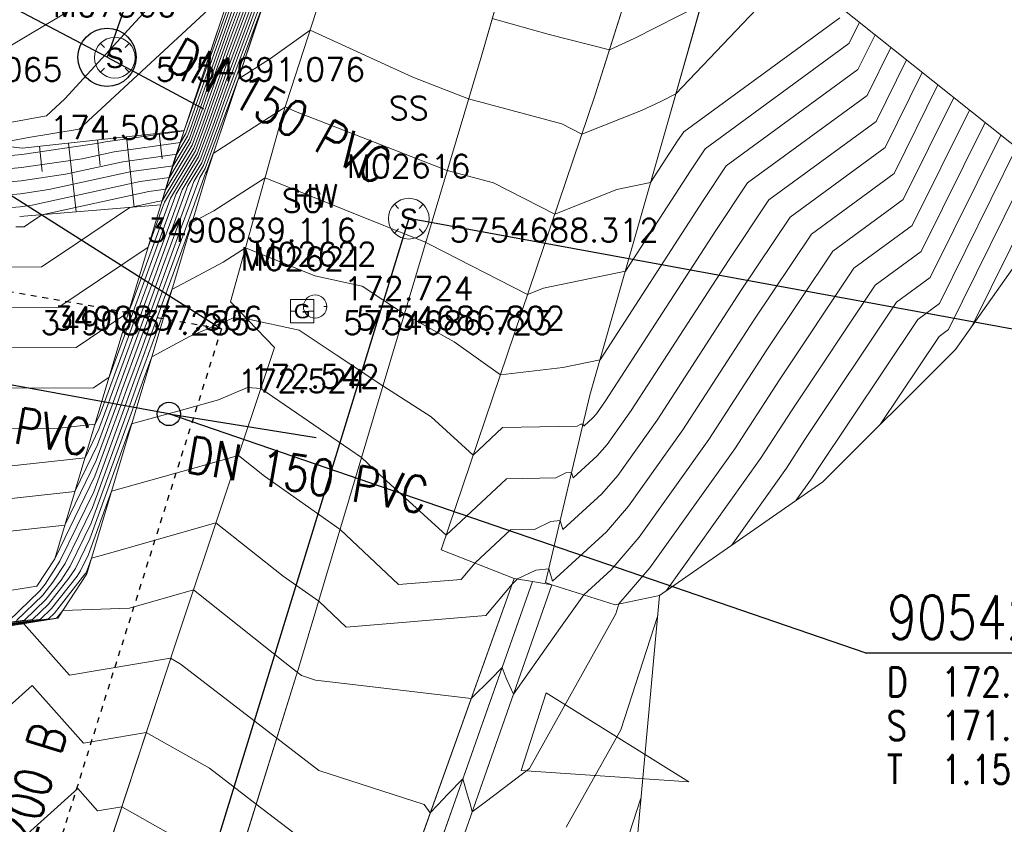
# Model space of a CAD drawing. Header units: metres. Extents: x 3490449 to 3490968, y 5754217 to 5754743.
# Tile 194 of 212: x 3490832 to 3490849, y 5754678 to 5754692. Entities that reach past the tile are written whole.
import ezdxf
from ezdxf.enums import TextEntityAlignment as Align

# ---------------------------------------------------------------- set-up
doc = ezdxf.new("R2010")
doc.units = ezdxf.units.M
doc.header["$LTSCALE"] = 0.25
doc.linetypes.add('Kartierung-07$0$AUSGEZOGEN', pattern=[0])
doc.linetypes.add('Kartierung-07$0$STRICHLINIE', pattern=[19.05, 12.7, -6.35])
for name, color, linetype, lineweight, true_color in [('Kartierung-07$0$$BOESCHUNG', 7, 'Continuous', 18, 0x82563a), ('Kartierung-07$0$$BRUCH', 7, 'Continuous', 18, 0x82563a), ('Kartierung-07$0$$HOEHEN_Haupt', 7, 'Continuous', 18, 0x82563a), ('Kartierung-07$0$$HOEHEN_Mittel', 7, 'Continuous', 18, 0x82563a), ('Kartierung-07$0$$P_INF_FL', 7, 'Kartierung-07$0$AUSGEZOGEN', 18, 0x82563a), ('Kartierung-07$0$$P_INF_H', 7, 'Kartierung-07$0$AUSGEZOGEN', 18, 0x82563a), ('Kartierung-07$0$$P_INF_H_Schacht', 7, 'Kartierung-07$0$AUSGEZOGEN', 18, 0x82563a), ('Kartierung-07$0$$P_INF_NR', 7, 'Kartierung-07$0$AUSGEZOGEN', 18, 0x82563a), ('Kartierung-07$0$$P_INF_NR_Schacht', 7, 'Kartierung-07$0$AUSGEZOGEN', 18, 0x82563a), ('Kartierung-07$0$$P_INF_X', 7, 'Kartierung-07$0$AUSGEZOGEN', 18, 0x82563a), ('Kartierung-07$0$$PKT_HW', 7, 'Continuous', 18, 0x82563a), ('Kartierung-07$0$$PKT_SG', 7, 'Continuous', 18, 0x82563a), ('Kartierung-07$0$$PKT_SS', 7, 'Continuous', 18, 0x82563a), ('Kartierung-07$0$B_Befestigt', 7, 'Continuous', 18, 0x82563a), ('Kartierung-07$0$B_Boeschung_OK', 7, 'Continuous', 18, 0x82563a), ('Kartierung-07$0$B_Boeschung_UK', 7, 'Continuous', 18, 0x82563a), ('Kartierung-07$0$B_Gelaendeknick', 7, 'Continuous', 18, 0x82563a), ('Kartierung-07$0$B_Mauer', 7, 'Kartierung-07$0$AUSGEZOGEN', 18, 0x82563a), ('Kartierung-07$0$B_Rinne', 7, 'Continuous', 18, 0x82563a), ('Kartierung-07$0$B_Zaun', 7, 'Kartierung-07$0$AUSGEZOGEN', 18, 0x82563a), ('Kartierung-07$0$B_Zufahrt_Zugang', 7, 'Continuous', 18, 0x82563a), ('Kartierung-07$0$Hilfe_DGM', 7, 'Continuous', 18, 0x82563a), ('Kartierung-07$0$SYM_HW', 7, 'Kartierung-07$0$AUSGEZOGEN', 18, 0x82563a), ('Kartierung-07$0$SYM_SG', 7, 'Kartierung-07$0$AUSGEZOGEN', 18, 0x82563a), ('Kartierung-07$0$SYM_SR_HA', 7, 'Kartierung-07$0$AUSGEZOGEN', 18, 0x82563a), ('Kartierung-07$0$SYM_SS', 7, 'Kartierung-07$0$AUSGEZOGEN', 18, 0x82563a), ('Kartierung-07$0$SYM_SS_HA', 7, 'Kartierung-07$0$AUSGEZOGEN', 18, 0x82563a)]:
    doc.layers.add(name, color=color, linetype=linetype, lineweight=lineweight, true_color=true_color)
doc.layers.add('Kartierung-07$0$$PKT_SR_HA', color=7, linetype='Continuous', lineweight=18)
doc.layers.add('Kartierung-07$0$$PKT_SS_HA', color=7, linetype='Continuous', lineweight=18)
for name, color, linetype, true_color in [('Kartierung-07$0$B_RW-Leitung_Aus', 7, 'Kartierung-07$0$STRICHLINIE', 0x82563a), ('Kartierung-07$0$B_RW-Leitung_Schrift_Aus', 7, 'Kartierung-07$0$AUSGEZOGEN', 0x82563a), ('Kartierung-07$0$B_Schachtschrift_RW_AUS', 7, 'Continuous', 0x82563a), ('Kartierung-07$0$B_Schachtschrift_SW_AUS', 7, 'Continuous', 0x82563a), ('Kartierung-07$0$B_SW-Leitung_AUS', 7, 'Continuous', 0x82563a), ('Kartierung-07$0$B_SW-Leitung_HA_Aus', 7, 'Continuous', 0x82563a), ('Kartierung-07$0$B_SW_Leitung_Schrift_AUS', 7, 'Continuous', 0x82563a)]:
    doc.layers.add(name, color=color, linetype=linetype, true_color=true_color)
for name, color, linetype in [('Kartierung-07$0$B_SW-Leitung_HA', 7, 'Continuous'), ('Kartierung-07$0$B_SW-Leitung_HA_Schrift', 7, 'Continuous'), ('Kartierung-07$0$B_SW_Schacht', 7, 'Continuous'), ('Kartierung-07$0$B_SW_Schacht_HA', 7, 'Continuous')]:
    doc.layers.add(name, color=color, linetype=linetype)
doc.styles.add('Kartierung-07$0$2', font='TXT')
doc.styles.add('Kartierung-07$0$STANDARD', font='romans.shx', dxfattribs={"width": 0.8})

# ---------------------------------------------------------------- blocks, each defined once
blk = doc.blocks.new('Kartierung-07$0$PKT_SS')
at = {"layer": 'Kartierung-07$0$SYM_SS'}
for p, q in [((-0.247, 0.247), (-0.177, 0.177)), ((0.177, 0.177), (0.247, 0.247)), ((0.177, 0.177), (0.247, 0.247)), ((-0.247, -0.247), (-0.177, -0.177)), ((0.177, -0.177), (0.247, -0.247))]:
    blk.add_line(p, q, dxfattribs=at)
blk.add_circle((0, 0), 0.35, dxfattribs=at)
at = {"layer": 'Kartierung-07$0$$P_INF_FL', "style": 'Kartierung-07$0$STANDARD'}
blk.add_attdef('CODE', text='', height=0.8, dxfattribs=at).set_placement((0, 1.7), align=Align.CENTER)
at = {"layer": 'Kartierung-07$0$$P_INF_H_Schacht', "style": 'Kartierung-07$0$STANDARD'}
blk.add_attdef('H', text='', height=0.8, dxfattribs=at).set_placement((0, -1.4), align=Align.CENTER)
at = {"layer": 'Kartierung-07$0$$P_INF_NR_Schacht', "style": 'Kartierung-07$0$STANDARD'}
blk.add_attdef('NR', text='', height=0.8, dxfattribs=at).set_placement((0, 0.7), align=Align.CENTER)
at = {"layer": 'Kartierung-07$0$$P_INF_X', "style": 'Kartierung-07$0$STANDARD'}
blk.add_attdef('X', text='', height=0.8, dxfattribs=at).set_placement((-0.9, -0.4), align=Align.RIGHT)
blk.add_attdef('Y', (0.7, -0.4), '', height=0.8, dxfattribs=at)
at = {"layer": 'Kartierung-07$0$SYM_SS', "style": 'Kartierung-07$0$2'}
blk.add_text('S', height=0.35, dxfattribs=at).set_placement((0, -0.178), align=Align.CENTER)
blk = doc.blocks.new('Kartierung-07$0$PKT_SG')
at = {"layer": 'Kartierung-07$0$SYM_SG'}
for p, q in [((-0.2, 0.2), (0.2, 0.2)), ((-0.2, -0.2), (-0.2, 0.2)), ((0.2, 0.2), (0.2, -0.2)), ((-0.11, 0), (-0.2, 0)), ((0.11, 0), (0.2, 0)), ((0.2, -0.2), (-0.2, -0.2))]:
    blk.add_line(p, q, dxfattribs=at)
at = {"layer": 'Kartierung-07$0$$P_INF_FL', "style": 'Kartierung-07$0$STANDARD'}
blk.add_attdef('CODE', text='', height=0.8, dxfattribs=at).set_placement((0, 1.7), align=Align.CENTER)
at = {"layer": 'Kartierung-07$0$$P_INF_H', "style": 'Kartierung-07$0$STANDARD'}
blk.add_attdef('H', text='', height=0.8, dxfattribs=at).set_placement((0, -1.4), align=Align.CENTER)
at = {"layer": 'Kartierung-07$0$$P_INF_NR', "style": 'Kartierung-07$0$STANDARD'}
blk.add_attdef('NR', text='', height=0.8, dxfattribs=at).set_placement((0, 0.7), align=Align.CENTER)
at = {"layer": 'Kartierung-07$0$$P_INF_X', "style": 'Kartierung-07$0$STANDARD'}
blk.add_attdef('X', text='', height=0.8, dxfattribs=at).set_placement((-0.9, -0.4), align=Align.RIGHT)
blk.add_attdef('Y', (0.7, -0.4), '', height=0.8, dxfattribs=at)
at = {"layer": 'Kartierung-07$0$SYM_SG', "style": 'Kartierung-07$0$2', "width": 1.127369}
blk.add_text('G', height=0.245, dxfattribs=at).set_placement((0.001, -0.122), align=Align.CENTER)
blk = doc.blocks.new('Kartierung-07$0$PKT_HW')
at = {"layer": 'Kartierung-07$0$SYM_HW'}
for p, q in [((-0.15, 0), (-0.2, 0)), ((0.15, 0), (0.2, 0))]:
    blk.add_line(p, q, dxfattribs=at)
blk.add_circle((0, 0), 0.2, dxfattribs=at)
at = {"layer": 'Kartierung-07$0$$P_INF_FL', "style": 'Kartierung-07$0$STANDARD'}
blk.add_attdef('CODE', text='', height=0.8, dxfattribs=at).set_placement((0, 1.7), align=Align.CENTER)
at = {"layer": 'Kartierung-07$0$$P_INF_H', "style": 'Kartierung-07$0$STANDARD'}
blk.add_attdef('H', text='', height=0.8, dxfattribs=at).set_placement((0, -1.4), align=Align.CENTER)
at = {"layer": 'Kartierung-07$0$$P_INF_NR', "style": 'Kartierung-07$0$STANDARD'}
blk.add_attdef('NR', text='', height=0.8, dxfattribs=at).set_placement((0, 0.7), align=Align.CENTER)
at = {"layer": 'Kartierung-07$0$$P_INF_X', "style": 'Kartierung-07$0$STANDARD'}
blk.add_attdef('X', text='', height=0.8, dxfattribs=at).set_placement((-0.9, -0.4), align=Align.RIGHT)
blk.add_attdef('Y', (0.7, -0.4), '', height=0.8, dxfattribs=at)
blk = doc.blocks.new('Kartierung-07$0$Zufahrt')
at = {"layer": 'Kartierung-07$0$B_Zufahrt_Zugang'}
for p, q in [((-0.7, -2.8), (0, 0)), ((0, 0), (0.7, -2.8)), ((-0.7, -2.8), (0.7, -2.8))]:
    blk.add_line(p, q, dxfattribs=at)
blk = doc.blocks.new('Kartierung-07$0$B_Schachtbeschriftung')
blk.add_line((0, 0), (8.186, 0))
at = {"style": 'Kartierung-07$0$STANDARD', "width": 0.8}
for s, p in [('D ', (0.75, -0.5)), ('S ', (0.75, -2)), ('T ', (0.75, -3.5))]:
    blk.add_text(s, height=1, dxfattribs=at).set_placement(p, align=Align.TOP_LEFT)
at = {"ltscale": 0.02, "style": 'Kartierung-07$0$STANDARD', "width": 0.8}
for tag, p, height in [('NUMMER', (0.759, 0.479), 1.5), ('DECKEL', (2.627, -1.5), 1), ('SOHLE', (2.625, -2.996), 1), ('TIEFE', (2.628, -4.501), 1)]:
    blk.add_attdef(tag, p, '', height=height, dxfattribs=at)
at = {"ltscale": 0.02, "style": 'Kartierung-07$0$STANDARD', "width": 0.8, "flags": 1}
blk.add_attdef('FOTO', (1.057, -6.131), '', height=1, dxfattribs=at)
blk = doc.blocks.new('Kartierung-07$0$PKT_SR_HA')
at = {"layer": 'Kartierung-07$0$SYM_SR_HA'}
for p, q in [((-0.247, 0.247), (-0.177, 0.177)), ((0.177, 0.177), (0.247, 0.247)), ((0.177, 0.177), (0.247, 0.247)), ((-0.247, -0.247), (-0.177, -0.177)), ((0.177, -0.177), (0.247, -0.247))]:
    blk.add_line(p, q, dxfattribs=at)
blk.add_circle((0, 0), 0.35, dxfattribs=at)
at = {"layer": 'Kartierung-07$0$$P_INF_FL', "style": 'Kartierung-07$0$STANDARD'}
blk.add_attdef('CODE', text='', height=0.8, dxfattribs=at).set_placement((0, 1.7), align=Align.CENTER)
at = {"layer": 'Kartierung-07$0$$P_INF_H_Schacht', "style": 'Kartierung-07$0$STANDARD'}
blk.add_attdef('H', text='', height=0.8, dxfattribs=at).set_placement((0, -1.4), align=Align.CENTER)
at = {"layer": 'Kartierung-07$0$$P_INF_NR_Schacht', "style": 'Kartierung-07$0$STANDARD'}
blk.add_attdef('NR', text='', height=0.8, dxfattribs=at).set_placement((0, 0.7), align=Align.CENTER)
at = {"layer": 'Kartierung-07$0$$P_INF_X', "style": 'Kartierung-07$0$STANDARD'}
blk.add_attdef('X', text='', height=0.8, dxfattribs=at).set_placement((-0.9, -0.4), align=Align.RIGHT)
blk.add_attdef('Y', (0.7, -0.4), '', height=0.8, dxfattribs=at)
at = {"layer": 'Kartierung-07$0$SYM_SR_HA', "style": 'Kartierung-07$0$2'}
blk.add_text('R', height=0.35, dxfattribs=at).set_placement((0, -0.178), align=Align.CENTER)
blk = doc.blocks.new('Kartierung-07$0$PKT_SS_HA')
at = {"layer": 'Kartierung-07$0$SYM_SS_HA'}
for p, q in [((-0.247, 0.247), (-0.177, 0.177)), ((0.177, 0.177), (0.247, 0.247)), ((0.177, 0.177), (0.247, 0.247)), ((-0.247, -0.247), (-0.177, -0.177)), ((0.177, -0.177), (0.247, -0.247))]:
    blk.add_line(p, q, dxfattribs=at)
blk.add_circle((0, 0), 0.35, dxfattribs=at)
at = {"layer": 'Kartierung-07$0$$P_INF_FL', "style": 'Kartierung-07$0$STANDARD'}
blk.add_attdef('CODE', text='', height=0.8, dxfattribs=at).set_placement((0, 1.7), align=Align.CENTER)
at = {"layer": 'Kartierung-07$0$$P_INF_H_Schacht', "style": 'Kartierung-07$0$STANDARD'}
blk.add_attdef('H', text='', height=0.8, dxfattribs=at).set_placement((0, -1.4), align=Align.CENTER)
at = {"layer": 'Kartierung-07$0$$P_INF_NR_Schacht', "style": 'Kartierung-07$0$STANDARD'}
blk.add_attdef('NR', text='', height=0.8, dxfattribs=at).set_placement((0, 0.7), align=Align.CENTER)
at = {"layer": 'Kartierung-07$0$$P_INF_X', "style": 'Kartierung-07$0$STANDARD'}
blk.add_attdef('X', text='', height=0.8, dxfattribs=at).set_placement((-0.9, -0.4), align=Align.RIGHT)
blk.add_attdef('Y', (0.7, -0.4), '', height=0.8, dxfattribs=at)
at = {"layer": 'Kartierung-07$0$SYM_SS_HA', "style": 'Kartierung-07$0$2'}
blk.add_text('S', height=0.35, dxfattribs=at).set_placement((0, -0.178), align=Align.CENTER)

msp = doc.modelspace()

# ---------------------------------------------------------------- linework, layer by layer
at = {"layer": 'Kartierung-07$0$$BOESCHUNG', "ltscale": 0.02}
for p, q in [((3490834.263, 5754689.719), (3490834.395, 5754688.51)), ((3490834.829, 5754689.781), (3490834.877, 5754689.338)), ((3490832.771, 5754689.557), (3490832.819, 5754689.123)), ((3490833.269, 5754689.611), (3490833.398, 5754688.427)), ((3490833.766, 5754689.665), (3490833.814, 5754689.222))]:
    msp.add_line(p, q, dxfattribs=at)
at = {"layer": 'Kartierung-07$0$$BRUCH', "ltscale": 0.02}
for p, q in [((3490840.359, 5754691.086), (3490843.45, 5754701.75)), ((3490842.322, 5754690.439), (3490845.141, 5754699.36)), ((3490843.582, 5754690.012), (3490846.263, 5754699.494)), ((3490835.257, 5754689.828), (3490836.927, 5754694.815)), ((3490837.496, 5754694.624), (3490835.649, 5754689.11)), ((3490838.462, 5754694.761), (3490836.949, 5754690.087)), ((3490837.24, 5754680.644), (3490840.359, 5754691.086)), ((3490839.674, 5754682.625), (3490842.322, 5754690.439)), ((3490836.949, 5754690.087), (3490836.05, 5754686.882)), ((3490842.229, 5754685.28), (3490843.582, 5754690.012)), ((3490832.473, 5754689.524), (3490830.443, 5754689.767)), ((3490835.257, 5754689.828), (3490832.473, 5754689.524)), ((3490834.854, 5754688.548), (3490835.257, 5754689.828)), ((3490835.649, 5754689.11), (3490833.584, 5754682.213)), ((3490848.51, 5754686.064), (3490850.458, 5754688.819)), ((3490832.43, 5754688.346), (3490834.854, 5754688.548)), ((3490833.827, 5754685.118), (3490834.854, 5754688.548)), ((3490836.05, 5754686.882), (3490836.811, 5754686.1)), ((3490836.811, 5754686.1), (3490835.1, 5754680.99)), ((3490846.232, 5754683.793), (3490848.51, 5754686.064)), ((3490841.467, 5754682.064), (3490842.229, 5754685.28)), ((3490833.034, 5754682.468), (3490833.827, 5754685.118)), ((3490843.425, 5754681.84), (3490846.232, 5754683.793)), ((3490840.929, 5754682.133), (3490839.674, 5754682.625)), ((3490832.727, 5754681.998), (3490833.034, 5754682.468)), ((3490833.584, 5754682.213), (3490833.084, 5754681.448)), ((3490839.05, 5754676.885), (3490840.929, 5754682.133)), ((3490840.929, 5754682.133), (3490841.242, 5754682.079)), ((3490832.152, 5754681.906), (3490832.727, 5754681.998)), ((3490839.367, 5754676.771), (3490841.242, 5754682.079)), ((3490839.88, 5754677.192), (3490841.572, 5754682.023)), ((3490841.242, 5754682.079), (3490841.572, 5754682.023)), ((3490841.467, 5754682.064), (3490841.572, 5754682.023)), ((3490841.572, 5754682.023), (3490842.666, 5754681.681)), ((3490842.666, 5754681.681), (3490843.425, 5754681.84)), ((3490833.084, 5754681.448), (3490832.2, 5754681.306)), ((3490835.1, 5754680.99), (3490832.74, 5754673.817)), ((3490833.713, 5754669.364), (3490837.24, 5754680.644))]:
    msp.add_line(p, q, dxfattribs=at)
at = {"layer": 'Kartierung-07$0$$HOEHEN_Haupt', "ltscale": 0.02}
for points in [[(3490831.668, 5754688.891), (3490832.453, 5754688.964), (3490833.217, 5754689.075), (3490834.204, 5754689.29), (3490835.128, 5754689.419), (3490835.313, 5754689.726), (3490835.357, 5754689.843), (3490836.057, 5754691.826), (3490836.203, 5754692.216), (3490836.246, 5754692.331), (3490836.872, 5754694.095), (3490837.119, 5754694.751), (3490837.534, 5754695.139), (3490837.32, 5754695.922), (3490837.666, 5754696.539), (3490837.852, 5754697.159), (3490838.445, 5754697.597), (3490838.378, 5754698.233), (3490838.532, 5754698.655), (3490838.809, 5754699.383), (3490839.174, 5754700.381), (3490839.563, 5754701.403)], [(3490839.194, 5754701.195), (3490838.473, 5754699.225), (3490838.421, 5754699.088), (3490838.139, 5754698.315), (3490838.149, 5754698.224), (3490837.049, 5754697.413), (3490837.028, 5754697.342), (3490836.383, 5754696.194), (3490836.534, 5754695.643), (3490836.407, 5754695.314), (3490835.79, 5754694.581), (3490835.27, 5754693.871), (3490835.156, 5754693.75), (3490833.664, 5754692.119), (3490831.716, 5754690.954)], [(3490831.814, 5754686.786), (3490833.103, 5754686.791), (3490833.801, 5754687.26), (3490834.637, 5754687.822), (3490834.887, 5754688.506), (3490834.919, 5754688.594), (3490835.45, 5754689.474), (3490835.601, 5754689.881), (3490836, 5754691.009), (3490836.386, 5754692.043), (3490836.5, 5754692.347), (3490836.803, 5754693.202), (3490837.357, 5754694.671), (3490838.286, 5754695.54), (3490838.256, 5754695.649), (3490838.305, 5754695.735), (3490838.655, 5754696.906), (3490838.742, 5754696.97), (3490838.617, 5754698.15), (3490838.643, 5754698.222), (3490839.144, 5754699.541), (3490839.154, 5754699.568), (3490839.23, 5754699.768), (3490839.972, 5754700.503)], [(3490840.55, 5754691.747), (3490841.531, 5754691.476), (3490842.567, 5754691.213), (3490842.988, 5754691.408), (3490844.142, 5754691.991)], [(3490830.621, 5754683.321), (3490833.38, 5754683.625), (3490833.769, 5754684.425), (3490834.018, 5754685.108), (3490834.087, 5754685.297), (3490834.462, 5754686.318), (3490834.653, 5754686.842), (3490834.884, 5754687.476), (3490835.145, 5754688.187), (3490835.423, 5754688.95), (3490835.587, 5754689.223), (3490835.845, 5754689.918), (3490835.942, 5754690.193), (3490836.569, 5754691.87)], [(3490832.224, 5754681.374), (3490832.513, 5754681.416), (3490832.877, 5754681.768), (3490833.14, 5754682.102), (3490833.299, 5754682.345), (3490833.657, 5754683.081), (3490834.389, 5754685.088), (3490834.592, 5754685.645), (3490834.609, 5754685.692), (3490834.699, 5754685.938), (3490835.348, 5754686.285), (3490836.106, 5754686.607), (3490836.332, 5754686.592), (3490837.233, 5754686.396), (3490837.866, 5754685.975), (3490838.672, 5754685.44), (3490839.5, 5754684.91), (3490840.225, 5754684.251), (3490840.728, 5754684.722), (3490842.009, 5754684.748), (3490842.074, 5754684.779), (3490842.111, 5754684.783), (3490842.122, 5754684.748), (3490842.277, 5754684.889), (3490842.34, 5754684.962), (3490842.496, 5754685.181), (3490844.393, 5754688.108), (3490844.938, 5754688.925), (3490846.991, 5754690.425), (3490847.401, 5754691.253)], [(3490832.202, 5754681.311), (3490832.499, 5754681.354), (3490833.286, 5754680.469), (3490835.024, 5754680.76), (3490835.19, 5754680.667), (3490836.847, 5754679.386), (3490837.572, 5754678.832), (3490839.382, 5754678.248), (3490839.486, 5754678.104), (3490839.616, 5754678.242), (3490839.79, 5754678.424), (3490840.044, 5754678.687), (3490840.128, 5754678.408), (3490840.178, 5754678.243), (3490840.206, 5754678.122), (3490840.429, 5754678.29), (3490841.191, 5754678.866), (3490842.673, 5754681.522), (3490842.729, 5754681.694), (3490843.261, 5754682.312), (3490844.717, 5754684.356), (3490845.486, 5754685.543), (3490846.766, 5754687.461), (3490847.768, 5754688.193), (3490848.751, 5754690.178)], [(3490850.102, 5754689.103), (3490848.799, 5754686.473)]]:
    msp.add_lwpolyline(points, dxfattribs=at)
at = {"layer": 'Kartierung-07$0$$HOEHEN_Mittel', "ltscale": 0.02}
for points in [[(3490831.945, 5754688.693), (3490832.444, 5754688.739), (3490832.931, 5754688.81), (3490834.353, 5754689.119), (3490835.065, 5754689.219), (3490835.34, 5754689.675), (3490835.406, 5754689.851), (3490836.046, 5754691.662), (3490836.24, 5754692.182), (3490836.297, 5754692.335), (3490836.858, 5754693.917), (3490837.166, 5754694.735), (3490837.684, 5754695.219), (3490837.507, 5754695.867), (3490837.794, 5754696.378), (3490838.012, 5754697.108), (3490838.505, 5754697.471), (3490838.426, 5754698.216), (3490838.554, 5754698.568), (3490838.876, 5754699.414), (3490839.17, 5754700.219), (3490839.615, 5754701.385)], [(3490832.088, 5754687.48), (3490832.804, 5754687.482), (3490833.192, 5754687.743), (3490834.324, 5754688.504), (3490834.802, 5754688.608), (3490834.876, 5754688.618), (3490835.423, 5754689.525), (3490835.552, 5754689.873), (3490836.011, 5754691.173), (3490836.35, 5754692.078), (3490836.449, 5754692.344), (3490836.817, 5754693.381), (3490837.309, 5754694.687), (3490838.136, 5754695.46), (3490838.069, 5754695.704), (3490838.177, 5754695.896), (3490838.494, 5754696.956), (3490838.683, 5754697.095), (3490838.569, 5754698.167), (3490838.621, 5754698.309), (3490839.077, 5754699.509), (3490839.158, 5754699.731), (3490839.769, 5754701.332)], [(3490832.222, 5754688.495), (3490832.436, 5754688.515), (3490832.645, 5754688.545), (3490834.503, 5754688.949), (3490835.002, 5754689.019), (3490835.368, 5754689.625), (3490835.454, 5754689.858), (3490836.034, 5754691.499), (3490836.276, 5754692.147), (3490836.348, 5754692.338), (3490836.844, 5754693.738), (3490837.214, 5754694.719), (3490837.835, 5754695.299), (3490837.694, 5754695.813), (3490837.922, 5754696.217), (3490838.173, 5754697.058), (3490838.564, 5754697.346), (3490838.473, 5754698.2), (3490838.577, 5754698.482), (3490838.943, 5754699.446), (3490839.166, 5754700.056), (3490839.666, 5754701.367)], [(3490832.362, 5754688.173), (3490832.505, 5754688.173), (3490832.582, 5754688.225), (3490832.809, 5754688.378), (3490834.652, 5754688.778), (3490834.939, 5754688.818), (3490835.395, 5754689.575), (3490835.503, 5754689.866), (3490836.023, 5754691.336), (3490836.313, 5754692.113), (3490836.398, 5754692.341), (3490836.83, 5754693.559), (3490837.261, 5754694.703), (3490837.985, 5754695.379), (3490837.882, 5754695.758), (3490838.049, 5754696.057), (3490838.334, 5754697.007), (3490838.623, 5754697.221), (3490838.521, 5754698.183), (3490838.599, 5754698.395), (3490839.01, 5754699.478), (3490839.162, 5754699.893), (3490839.717, 5754701.35)], [(3490839.19, 5754701.032), (3490838.54, 5754699.257), (3490838.443, 5754699.001), (3490838.187, 5754698.299), (3490838.208, 5754698.098), (3490837.209, 5754697.362), (3490837.155, 5754697.181), (3490836.571, 5754696.14), (3490836.932, 5754694.817), (3490836.928, 5754694.815), (3490836.927, 5754694.81), (3490836.902, 5754694.74), (3490835.688, 5754693.082), (3490835.632, 5754693.023), (3490833.207, 5754690.372), (3490832.891, 5754690.079), (3490832.791, 5754690.063), (3490830.885, 5754689.714)], [(3490839.186, 5754700.869), (3490838.607, 5754699.288), (3490838.466, 5754698.915), (3490838.235, 5754698.282), (3490838.267, 5754697.973), (3490837.37, 5754697.311), (3490837.283, 5754697.021), (3490836.758, 5754696.085), (3490837.082, 5754694.898), (3490836.976, 5754694.799), (3490836.913, 5754694.631), (3490836.094, 5754692.322), (3490836.093, 5754692.32), (3490836.092, 5754692.316), (3490836.063, 5754692.234), (3490835.991, 5754692.201), (3490833.452, 5754689.847), (3490832.58, 5754689.706), (3490831.937, 5754689.588)], [(3490831.114, 5754689.287), (3490832.469, 5754689.414), (3490833.789, 5754689.606), (3490833.905, 5754689.631), (3490835.254, 5754689.82), (3490835.258, 5754689.826), (3490835.259, 5754689.828), (3490836.08, 5754692.152), (3490836.13, 5754692.286), (3490836.145, 5754692.325), (3490836.899, 5754694.452), (3490837.024, 5754694.783), (3490837.233, 5754694.978), (3490836.945, 5754696.031), (3490837.411, 5754696.86), (3490837.531, 5754697.26), (3490838.327, 5754697.848), (3490838.282, 5754698.266), (3490838.488, 5754698.828), (3490838.674, 5754699.32), (3490839.182, 5754700.707)], [(3490831.391, 5754689.089), (3490832.461, 5754689.189), (3490833.503, 5754689.341), (3490834.054, 5754689.46), (3490835.191, 5754689.62), (3490835.286, 5754689.776), (3490835.308, 5754689.836), (3490836.069, 5754691.989), (3490836.167, 5754692.251), (3490836.195, 5754692.328), (3490836.885, 5754694.274), (3490837.071, 5754694.767), (3490837.383, 5754695.058), (3490837.132, 5754695.976), (3490837.538, 5754696.699), (3490837.691, 5754697.21), (3490838.386, 5754697.722), (3490838.33, 5754698.249), (3490838.51, 5754698.742), (3490838.741, 5754699.351), (3490839.178, 5754700.544)], [(3490845.435, 5754692.278), (3490843.708, 5754690.457), (3490843.448, 5754690.326), (3490843.114, 5754690.171), (3490842.093, 5754689.764), (3490841.747, 5754689.941), (3490840.145, 5754690.371), (3490839.189, 5754690.743), (3490837.422, 5754691.548), (3490836.742, 5754691.065), (3490836.183, 5754690.705), (3490835.931, 5754690.029), (3490835.894, 5754689.926), (3490835.615, 5754689.173), (3490835.523, 5754689.021), (3490835.196, 5754688.123), (3490835.016, 5754687.632), (3490834.729, 5754686.844), (3490834.491, 5754686.192), (3490834.188, 5754685.367), (3490834.092, 5754685.104), (3490833.747, 5754684.156), (3490833.207, 5754683.047), (3490831.585, 5754682.868)], [(3490836.496, 5754691.939), (3490835.965, 5754690.519), (3490835.747, 5754689.903), (3490835.532, 5754689.324), (3490835.221, 5754688.808), (3490835.042, 5754688.315), (3490834.62, 5754687.163), (3490834.501, 5754686.838), (3490834.403, 5754686.568), (3490833.886, 5754685.158), (3490833.87, 5754685.116), (3490833.814, 5754684.962), (3490833.727, 5754684.782), (3490833.106, 5754684.714), (3490830.993, 5754684.707)], [(3490836.459, 5754691.974), (3490835.977, 5754690.683), (3490835.699, 5754689.896), (3490835.505, 5754689.374), (3490835.121, 5754688.737), (3490834.99, 5754688.379), (3490834.488, 5754687.007), (3490834.425, 5754686.835), (3490834.373, 5754686.693), (3490833.968, 5754685.587), (3490833.701, 5754685.408), (3490831.267, 5754685.4)], [(3490836.423, 5754692.009), (3490835.988, 5754690.846), (3490835.65, 5754689.888), (3490835.478, 5754689.424), (3490835.02, 5754688.665), (3490834.939, 5754688.443), (3490834.356, 5754686.851), (3490834.349, 5754686.833), (3490834.344, 5754686.819), (3490834.302, 5754686.705), (3490833.402, 5754686.1), (3490831.541, 5754686.093)], [(3490836.533, 5754691.905), (3490835.954, 5754690.356), (3490835.796, 5754689.911), (3490835.56, 5754689.273), (3490835.322, 5754688.879), (3490835.093, 5754688.251), (3490834.752, 5754687.32), (3490834.577, 5754686.84), (3490834.432, 5754686.443), (3490833.987, 5754685.228), (3490833.944, 5754685.112), (3490833.791, 5754684.693), (3490833.553, 5754684.204), (3490831.863, 5754684.018)], [(3490846.524, 5754691.764), (3490843.842, 5754689.804), (3490843.737, 5754689.648), (3490843.273, 5754688.932), (3490842.689, 5754688.81), (3490841.626, 5754688.386), (3490840.572, 5754688.925), (3490839.777, 5754689.138), (3490837.171, 5754690.152), (3490836.996, 5754690.232), (3490836.928, 5754690.184), (3490836.725, 5754690.053), (3490835.756, 5754689.429), (3490835.642, 5754689.123), (3490835.624, 5754689.092), (3490835.248, 5754688.059), (3490835.148, 5754687.788), (3490834.805, 5754686.846), (3490834.521, 5754686.067), (3490834.289, 5754685.436), (3490834.167, 5754685.1), (3490833.724, 5754683.887), (3490833.034, 5754682.468), (3490832.727, 5754681.998), (3490832.152, 5754681.906)], [(3490832.238, 5754681.4), (3490832.777, 5754681.921), (3490832.865, 5754682.033), (3490833.122, 5754682.427), (3490833.702, 5754683.618), (3490834.241, 5754685.096), (3490834.39, 5754685.506), (3490834.55, 5754685.942), (3490834.881, 5754686.848), (3490835.281, 5754687.945), (3490835.299, 5754687.995), (3490835.39, 5754688.245), (3490835.768, 5754688.447), (3490836.648, 5754689.015), (3490839.388, 5754687.914), (3490839.399, 5754687.912), (3490839.409, 5754687.905), (3490839.476, 5754687.868), (3490841.159, 5754687.007), (3490841.432, 5754687.116), (3490842.838, 5754687.41), (3490843.956, 5754689.135), (3490844.207, 5754689.511), (3490846.68, 5754691.318), (3490846.861, 5754691.683)], [(3490832.376, 5754681.408), (3490832.827, 5754681.844), (3490833.002, 5754682.067), (3490833.211, 5754682.386), (3490833.679, 5754683.35), (3490834.315, 5754685.092), (3490834.491, 5754685.575), (3490834.58, 5754685.817), (3490834.957, 5754686.851), (3490835.045, 5754687.092), (3490835.681, 5754687.431), (3490835.927, 5754687.563), (3490836.31, 5754687.81), (3490837.502, 5754687.331), (3490838.316, 5754687.154), (3490839.041, 5754686.672), (3490839.899, 5754686.198), (3490840.692, 5754685.629), (3490841.762, 5754685.755), (3490842.403, 5754685.889), (3490844.175, 5754688.621), (3490844.573, 5754689.218), (3490846.835, 5754690.871), (3490847.131, 5754691.468)], [(3490832.22, 5754681.362), (3490832.65, 5754681.424), (3490832.926, 5754681.691), (3490833.277, 5754682.136), (3490833.387, 5754682.304), (3490833.634, 5754682.812), (3490834.354, 5754684.785), (3490835.273, 5754685.04), (3490835.846, 5754685.198), (3490836.347, 5754685.412), (3490836.575, 5754685.396), (3490838.102, 5754684.349), (3490838.304, 5754684.207), (3490838.607, 5754683.92), (3490839.758, 5754682.873), (3490840.796, 5754683.844), (3490841.643, 5754683.862), (3490841.817, 5754683.943), (3490841.915, 5754683.954), (3490841.943, 5754683.86), (3490842.356, 5754684.237), (3490842.524, 5754684.432), (3490842.94, 5754685.016), (3490844.612, 5754687.595), (3490845.304, 5754688.633), (3490847.146, 5754689.979), (3490847.671, 5754691.038)], [(3490832.215, 5754681.349), (3490832.788, 5754681.431), (3490832.976, 5754681.614), (3490833.415, 5754682.171), (3490833.475, 5754682.263), (3490833.612, 5754682.544), (3490834.009, 5754683.632), (3490835.463, 5754684.035), (3490836.189, 5754684.243), (3490836.638, 5754683.886), (3490837.936, 5754682.974), (3490838.938, 5754682.026), (3490840.019, 5754682.115), (3490840.255, 5754682.397), (3490840.864, 5754682.967), (3490841.277, 5754682.975), (3490841.559, 5754683.107), (3490841.718, 5754683.125), (3490841.764, 5754682.973), (3490842.435, 5754683.585), (3490842.708, 5754683.902), (3490843.384, 5754684.851), (3490844.83, 5754687.082), (3490845.669, 5754688.34), (3490847.302, 5754689.532), (3490847.941, 5754690.823)], [(3490832.211, 5754681.337), (3490832.925, 5754681.439), (3490833.026, 5754681.537), (3490833.552, 5754682.205), (3490833.564, 5754682.222), (3490833.589, 5754682.275), (3490833.663, 5754682.478), (3490833.935, 5754682.554), (3490835.803, 5754683.089), (3490836.956, 5754682.17), (3490837.568, 5754681.741), (3490838.039, 5754681.295), (3490840.44, 5754681.493), (3490840.894, 5754682.035), (3490840.928, 5754682.069), (3490840.985, 5754682.123), (3490841.301, 5754682.271), (3490841.522, 5754682.296), (3490841.585, 5754682.085), (3490842.514, 5754682.933), (3490842.892, 5754683.372), (3490843.828, 5754684.686), (3490845.049, 5754686.569), (3490846.035, 5754688.047), (3490847.457, 5754689.086), (3490848.211, 5754690.608)], [(3490832.206, 5754681.324), (3490833.062, 5754681.447), (3490833.076, 5754681.46), (3490833.17, 5754681.58), (3490834.318, 5754681.621), (3490835.417, 5754681.936), (3490836.987, 5754680.685), (3490837.201, 5754680.519), (3490837.273, 5754680.464), (3490837.516, 5754680.386), (3490838.006, 5754680.328), (3490840.19, 5754680.069), (3490840.525, 5754680.404), (3490840.721, 5754680.603), (3490840.791, 5754680.418), (3490840.914, 5754680.143), (3490841.724, 5754681.288), (3490842.122, 5754681.851), (3490842.593, 5754682.281), (3490843.077, 5754682.842), (3490844.273, 5754684.521), (3490845.268, 5754686.056), (3490846.401, 5754687.754), (3490847.613, 5754688.64), (3490848.481, 5754690.393)], [(3490843.548, 5754681.925), (3490845.161, 5754684.191), (3490845.705, 5754685.03), (3490847.132, 5754687.168), (3490847.924, 5754687.747), (3490849.021, 5754689.963)], [(3490844.661, 5754682.7), (3490845.606, 5754684.026), (3490845.924, 5754684.516), (3490847.497, 5754686.875), (3490848.079, 5754687.3), (3490849.291, 5754689.748)], [(3490845.775, 5754683.475), (3490846.05, 5754683.861), (3490846.142, 5754684.003), (3490847.863, 5754686.582), (3490848.235, 5754686.854), (3490849.561, 5754689.533)], [(3490847.22, 5754684.778), (3490848.229, 5754686.29), (3490848.39, 5754686.408), (3490849.831, 5754689.318)], [(3490843.394, 5754681.495), (3490842.758, 5754679.533), (3490841.823, 5754677.858)], [(3490837.872, 5754677.201), (3490836.492, 5754678.252), (3490835.69, 5754678.872), (3490834.604, 5754679.484), (3490833.527, 5754679.303), (3490832.646, 5754680.295), (3490831.845, 5754679.576), (3490830.346, 5754676.925)], [(3490831.222, 5754676.542), (3490833.427, 5754678.521), (3490833.768, 5754678.138), (3490834.185, 5754678.208), (3490835.959, 5754677.208)], [(3490842.843, 5754677.545), (3490843.107, 5754678.359)]]:
    msp.add_lwpolyline(points, dxfattribs=at)
at = {"layer": 'Kartierung-07$0$B_Befestigt', "ltscale": 0.02}
msp.add_line((3490836.949, 5754690.087, 172.789), (3490838.462, 5754694.761, 173.144), dxfattribs=at)
for points, elevation in [([(3490833.67, 5754663.366), (3490836.105, 5754671.012), (3490837.905, 5754677.021), (3490839.05, 5754676.885), (3490840.929, 5754682.133), (3490839.674, 5754682.625), (3490842.322, 5754690.439), (3490845.141, 5754699.36), (3490845.685, 5754701.313), (3490847.151, 5754706.251), (3490848.723, 5754710.221)], 170.626), ([(3490836.949, 5754690.087), (3490836.05, 5754686.882), (3490836.811, 5754686.1), (3490835.1, 5754680.99), (3490832.74, 5754673.817)], 172.789), ([(3490841.467, 5754682.064), (3490841.572, 5754682.023), (3490842.666, 5754681.681), (3490843.425, 5754681.84), (3490846.232, 5754683.793), (3490848.51, 5754686.064), (3490850.458, 5754688.819)], 172.172)]:
    msp.add_lwpolyline(points, dxfattribs=dict(at, elevation=elevation))
at = {"layer": 'Kartierung-07$0$B_Boeschung_OK', "ltscale": 0.02}
msp.add_lwpolyline([(3490835.257, 5754689.828), (3490832.473, 5754689.524), (3490830.443, 5754689.767)], dxfattribs=at)
at = {"layer": 'Kartierung-07$0$B_Boeschung_UK', "ltscale": 0.02}
msp.add_lwpolyline([(3490832.43, 5754688.346), (3490834.854, 5754688.548)], dxfattribs=at)
at = {"layer": 'Kartierung-07$0$B_Gelaendeknick', "ltscale": 0.02}
for points, elevation in [([(3490833.713, 5754669.364), (3490837.24, 5754680.644), (3490840.359, 5754691.086), (3490843.45, 5754701.75), (3490846.347, 5754710.241), (3490849.405, 5754715.066), (3490851.935, 5754717.655)], 171.116), ([(3490839.367, 5754676.771), (3490841.242, 5754682.079)], 171.9)]:
    msp.add_lwpolyline(points, dxfattribs=dict(at, elevation=elevation))
at = {"layer": 'Kartierung-07$0$B_Mauer', "ltscale": 0.02}
for points in [[(3490835.257, 5754689.828), (3490836.927, 5754694.815)], [(3490837.496, 5754694.624), (3490835.649, 5754689.11), (3490833.584, 5754682.213), (3490833.084, 5754681.448), (3490832.2, 5754681.306), (3490828.876, 5754682.481), (3490824.141, 5754684.145), (3490821.47, 5754685.088), (3490820.496, 5754682.076)], [(3490834.854, 5754688.548), (3490835.077, 5754689.291), (3490835.257, 5754689.828)], [(3490833.827, 5754685.118), (3490834.854, 5754688.548)], [(3490832.152, 5754681.906), (3490832.727, 5754681.998), (3490833.034, 5754682.468), (3490833.827, 5754685.118)]]:
    msp.add_lwpolyline(points, dxfattribs=at)
at = {"layer": 'Kartierung-07$0$B_Rinne', "ltscale": 0.02}
for points, elevation in [([(3490840.929, 5754682.133), (3490841.242, 5754682.079)], 170.626), ([(3490839.88, 5754677.192), (3490841.572, 5754682.023)], 171.729), ([(3490841.242, 5754682.079), (3490841.572, 5754682.023)], 170.626)]:
    msp.add_lwpolyline(points, dxfattribs=dict(at, elevation=elevation))
at = {"layer": 'Kartierung-07$0$B_RW-Leitung_Aus', "ltscale": 0.02}
for p, q in [((3490804.453, 5754691.943), (3490835.897, 5754686.421)), ((3490835.897, 5754686.421), (3490829.933, 5754667.498))]:
    msp.add_line(p, q, dxfattribs=at)
at = {"layer": 'Kartierung-07$0$B_Schachtschrift_RW_AUS', "ltscale": 0.02}
msp.add_lwpolyline([(3490820.514, 5754696.18), (3490835.897, 5754686.421)], dxfattribs=at)
at = {"layer": 'Kartierung-07$0$B_Schachtschrift_SW_AUS', "ltscale": 0.02}
for points, elevation in [([(3490850.305, 5754686.267), (3490839.116, 5754688.312)], 4.808), ([(3490846.957, 5754680.852), (3490834.994, 5754684.957)], 4.423)]:
    msp.add_lwpolyline(points, dxfattribs=dict(at, elevation=elevation))
at = {"layer": 'Kartierung-07$0$B_SW-Leitung_AUS', "ltscale": 0.02}
for p, q in [((3490839.116, 5754688.312, 172.724), (3490822.951, 5754635.759)), ((3490834.994, 5754684.957, 172.339), (3490831.432, 5754685.61)), ((3490834.994, 5754684.957, 172.339), (3490837.525, 5754684.555))]:
    msp.add_line(p, q, dxfattribs=at)
at = {"layer": 'Kartierung-07$0$B_SW-Leitung_HA', "ltscale": 0.02}
for p, q in [((3490840.313, 5754709.158), (3490833.932, 5754691.083)), ((3490833.932, 5754691.083), (3490830.773, 5754692.76))]:
    msp.add_line(p, q, dxfattribs=at)
at = {"layer": 'Kartierung-07$0$B_SW-Leitung_HA_Aus', "ltscale": 0.02}
msp.add_line((3490833.932, 5754691.083), (3490835.59, 5754690.197, 1.538), dxfattribs=at)
at = {"layer": 'Kartierung-07$0$B_SW_Schacht', "ltscale": 0.02}
msp.add_circle((3490834.994, 5754684.957, 172.339), 0.2, dxfattribs=at)
at = {"layer": 'Kartierung-07$0$B_SW_Schacht_HA', "ltscale": 0.02}
msp.add_circle((3490833.932, 5754691.083), 0.5, dxfattribs=at)
at = {"layer": 'Kartierung-07$0$B_Zaun', "ltscale": 0.02, "elevation": 173.833}
msp.add_lwpolyline([(3490841.467, 5754682.064), (3490842.229, 5754685.28), (3490843.582, 5754690.012), (3490846.263, 5754699.494), (3490846.562, 5754700.409), (3490848.159, 5754705.928), (3490849.327, 5754709.908)], dxfattribs=at)
at = {"layer": 'Kartierung-07$0$Hilfe_DGM', "ltscale": 0.02}
msp.add_lwpolyline([(3490872.465, 5754705.678), (3490856.422, 5754708.658), (3490849.327, 5754709.908), (3490849.637, 5754708.026), (3490850.382, 5754707.819), (3490847.774, 5754697.299), (3490846.936, 5754693.825), (3490846.882, 5754693.694), (3490846.434, 5754692.023), (3490850.458, 5754688.819), (3490848.51, 5754686.064), (3490846.232, 5754683.793), (3490843.425, 5754681.84), (3490842.904, 5754676.133), (3490841.487, 5754674.596), (3490840.97, 5754669.445), (3490837.471, 5754659.086)], dxfattribs=at)

# ---------------------------------------------------------------- block references
at = {"layer": 'Kartierung-07$0$$PKT_HW'}
ref = msp.add_blockref('Kartierung-07$0$PKT_HW', (3490837.506, 5754686.802, 172.542), dxfattribs=at)
ref.add_attrib('Y', '5754686.802', (3490838.206, 5754686.402, 172.542), dxfattribs={"layer": 'Kartierung-07$0$$P_INF_X', "height": 0.4, "style": 'Kartierung-07$0$STANDARD'})
ref.add_attrib('X', '3490837.506', dxfattribs={"layer": 'Kartierung-07$0$$P_INF_X', "height": 0.4, "style": 'Kartierung-07$0$STANDARD'}).set_placement((3490836.606, 5754686.402, 172.542), align=Align.RIGHT)
ref.add_attrib('H', '172.542', dxfattribs={"layer": 'Kartierung-07$0$$P_INF_H', "height": 0.4, "style": 'Kartierung-07$0$STANDARD'}).set_placement((3490837.506, 5754685.402, 172.542), align=Align.CENTER)
ref.add_attrib('CODE', 'HW', dxfattribs={"layer": 'Kartierung-07$0$$P_INF_FL', "height": 0.4, "style": 'Kartierung-07$0$STANDARD'}).set_placement((3490837.506, 5754688.502, 172.542), align=Align.CENTER)
ref.add_attrib('NR', 'M02622', dxfattribs={"layer": 'Kartierung-07$0$$P_INF_NR', "height": 0.4, "style": 'Kartierung-07$0$STANDARD'}).set_placement((3490837.506, 5754687.502, 172.542), align=Align.CENTER)
at = {"layer": 'Kartierung-07$0$$PKT_SG'}
ref = msp.add_blockref('Kartierung-07$0$PKT_SG', (3490837.285, 5754686.723, 172.524), dxfattribs=at)
ref.add_attrib('Y', '5754686.723', (3490837.985, 5754686.323, 172.524), dxfattribs={"layer": 'Kartierung-07$0$$P_INF_X', "height": 0.4, "style": 'Kartierung-07$0$STANDARD'})
ref.add_attrib('X', '3490837.285', dxfattribs={"layer": 'Kartierung-07$0$$P_INF_X', "height": 0.4, "style": 'Kartierung-07$0$STANDARD'}).set_placement((3490836.385, 5754686.323, 172.524), align=Align.RIGHT)
ref.add_attrib('H', '172.524', dxfattribs={"layer": 'Kartierung-07$0$$P_INF_H', "height": 0.4, "style": 'Kartierung-07$0$STANDARD'}).set_placement((3490837.285, 5754685.323, 172.524), align=Align.CENTER)
ref.add_attrib('CODE', 'SG', dxfattribs={"layer": 'Kartierung-07$0$$P_INF_FL', "height": 0.4, "style": 'Kartierung-07$0$STANDARD'}).set_placement((3490837.285, 5754688.423, 172.524), align=Align.CENTER)
ref.add_attrib('NR', 'M02621', dxfattribs={"layer": 'Kartierung-07$0$$P_INF_NR', "height": 0.4, "style": 'Kartierung-07$0$STANDARD'}).set_placement((3490837.285, 5754687.423, 172.524), align=Align.CENTER)
at = {"layer": 'Kartierung-07$0$$PKT_SR_HA'}
ref = msp.add_blockref('Kartierung-07$0$PKT_SR_HA', (3490830.03, 5754676.752, 171.827), dxfattribs=at)
ref.add_attrib('Y', '5754676.752', (3490830.73, 5754676.352, 171.827), dxfattribs={"layer": 'Kartierung-07$0$$P_INF_X', "height": 0.4, "style": 'Kartierung-07$0$STANDARD'})
ref.add_attrib('X', '3490830.030', dxfattribs={"layer": 'Kartierung-07$0$$P_INF_X', "height": 0.4, "style": 'Kartierung-07$0$STANDARD'}).set_placement((3490829.13, 5754676.352, 171.827), align=Align.RIGHT)
ref.add_attrib('H', '171.827', dxfattribs={"layer": 'Kartierung-07$0$$P_INF_H_Schacht', "height": 0.4, "style": 'Kartierung-07$0$STANDARD'}).set_placement((3490830.03, 5754675.352, 171.827), align=Align.CENTER)
ref.add_attrib('CODE', 'SR_HA', dxfattribs={"layer": 'Kartierung-07$0$$P_INF_FL', "height": 0.4, "style": 'Kartierung-07$0$STANDARD'}).set_placement((3490830.03, 5754678.452, 171.827), align=Align.CENTER)
ref.add_attrib('NR', 'M02619', dxfattribs={"layer": 'Kartierung-07$0$$P_INF_NR_Schacht', "height": 0.4, "style": 'Kartierung-07$0$STANDARD'}).set_placement((3490830.03, 5754677.452, 171.827), align=Align.CENTER)
at = {"layer": 'Kartierung-07$0$$PKT_SS'}
ref = msp.add_blockref('Kartierung-07$0$PKT_SS', (3490839.116, 5754688.312, 172.724), dxfattribs=at)
ref.add_attrib('Y', '5754688.312', (3490839.816, 5754687.912, 172.724), dxfattribs={"layer": 'Kartierung-07$0$$P_INF_X', "height": 0.4, "style": 'Kartierung-07$0$STANDARD'})
ref.add_attrib('X', '3490839.116', dxfattribs={"layer": 'Kartierung-07$0$$P_INF_X', "height": 0.4, "style": 'Kartierung-07$0$STANDARD'}).set_placement((3490838.216, 5754687.912, 172.724), align=Align.RIGHT)
ref.add_attrib('H', '172.724', dxfattribs={"layer": 'Kartierung-07$0$$P_INF_H_Schacht', "height": 0.4, "style": 'Kartierung-07$0$STANDARD'}).set_placement((3490839.116, 5754686.912, 172.724), align=Align.CENTER)
ref.add_attrib('CODE', 'SS', dxfattribs={"layer": 'Kartierung-07$0$$P_INF_FL', "height": 0.4, "style": 'Kartierung-07$0$STANDARD'}).set_placement((3490839.116, 5754690.012, 172.724), align=Align.CENTER)
ref.add_attrib('NR', 'M02616', dxfattribs={"layer": 'Kartierung-07$0$$P_INF_NR_Schacht', "height": 0.4, "style": 'Kartierung-07$0$STANDARD'}).set_placement((3490839.116, 5754689.012, 172.724), align=Align.CENTER)
at = {"layer": 'Kartierung-07$0$$PKT_SS_HA'}
ref = msp.add_blockref('Kartierung-07$0$PKT_SS_HA', (3490834.065, 5754691.076, 174.508), dxfattribs=at)
ref.add_attrib('Y', '5754691.076', (3490834.765, 5754690.676, 174.508), dxfattribs={"layer": 'Kartierung-07$0$$P_INF_X', "height": 0.4, "style": 'Kartierung-07$0$STANDARD'})
ref.add_attrib('X', '3490834.065', dxfattribs={"layer": 'Kartierung-07$0$$P_INF_X', "height": 0.4, "style": 'Kartierung-07$0$STANDARD'}).set_placement((3490833.165, 5754690.676, 174.508), align=Align.RIGHT)
ref.add_attrib('H', '174.508', dxfattribs={"layer": 'Kartierung-07$0$$P_INF_H_Schacht', "height": 0.4, "style": 'Kartierung-07$0$STANDARD'}).set_placement((3490834.065, 5754689.676, 174.508), align=Align.CENTER)
ref.add_attrib('CODE', 'SS_HA', dxfattribs={"layer": 'Kartierung-07$0$$P_INF_FL', "height": 0.4, "style": 'Kartierung-07$0$STANDARD'}).set_placement((3490834.065, 5754692.776, 174.508), align=Align.CENTER)
ref.add_attrib('NR', 'M07560', dxfattribs={"layer": 'Kartierung-07$0$$P_INF_NR_Schacht', "height": 0.4, "style": 'Kartierung-07$0$STANDARD'}).set_placement((3490834.065, 5754691.776, 174.508), align=Align.CENTER)
at = {"layer": 'Kartierung-07$0$B_Schachtschrift_SW_AUS', "ltscale": 0.02, "xscale": 0.5, "yscale": 0.5, "zscale": 0.5}
msp.add_blockref('Kartierung-07$0$B_Schachtbeschriftung', (3490846.957, 5754680.852, 4.423), dxfattribs=at).add_auto_attribs({'NUMMER': '90542028', 'DECKEL': '172.34', 'SOHLE': '171.19', 'TIEFE': '1.15'})
at = {"layer": 'Kartierung-07$0$B_Zufahrt_Zugang', "ltscale": 0.02, "rotation": 252.1133918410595}
msp.add_blockref('Kartierung-07$0$Zufahrt', (3490843.928, 5754678.639), dxfattribs=at)

# ---------------------------------------------------------------- texts
at = {"layer": 'Kartierung-07$0$B_RW-Leitung_Schrift_Aus', "ltscale": 0.02, "style": 'Kartierung-07$0$STANDARD', "width": 0.8}
msp.add_text('DN 200 B', height=0.625, rotation=73, dxfattribs=at).set_placement((3490832.278, 5754676.31))
at = {"layer": 'Kartierung-07$0$B_SW-Leitung_HA_Schrift', "ltscale": 0.02, "style": 'Kartierung-07$0$STANDARD', "width": 0.8}
msp.add_text('DN 150 PVC', height=0.625, rotation=331, dxfattribs=at).set_placement((3490834.924, 5754690.902))
at = {"layer": 'Kartierung-07$0$B_SW_Leitung_Schrift_AUS', "ltscale": 0.02, "style": 'Kartierung-07$0$STANDARD', "width": 0.8}
for p in [(3490829.459, 5754684.958), (3490835.264, 5754683.964)]:
    msp.add_text('DN 150 PVC', height=0.625, rotation=350.0521, dxfattribs=at).set_placement(p)

doc.saveas('drawing.dxf')
